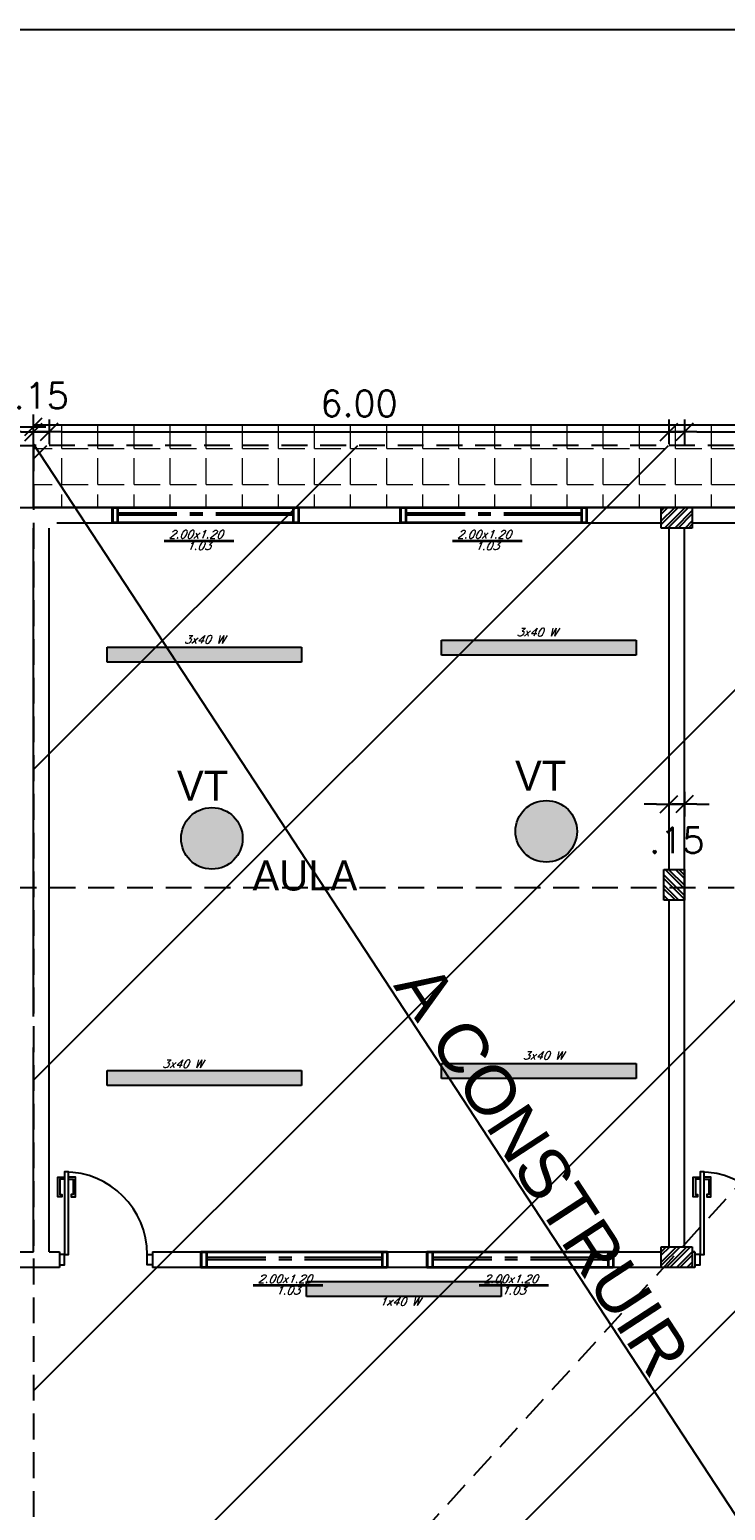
# Model space of a CAD drawing. Header units: millimetres. Extents: x 2239 to 2564, y 432 to 505.
# Tile 21 of 22: x 2470.83 to 2477.56, y 490.19 to 504.53. Entities that reach past the tile are written whole.
import ezdxf

# ---------------------------------------------------------------- set-up
doc = ezdxf.new("R2010")
doc.units = ezdxf.units.MM
for name, pattern in [('ACAD_ISO04W100', [30, 24, -3, 0, -3]), ('CENTER2', [1.125, 0.75, -0.125, 0.125, -0.125]), ('HIDDEN', [0.375, 0.25, -0.125])]:
    doc.linetypes.add(name, pattern=pattern)
for name, color, linetype in [('Cotas', 1, 'Continuous'), ('HACT', 1, 'Continuous'), ('PAREDE', 6, 'Continuous'), ('PAREDES', 6, 'Continuous')]:
    doc.layers.add(name, color=color, linetype=linetype)
doc.layers.add('P1-HACHURA', color=1, linetype='Continuous', lineweight=5)
doc.styles.add('romans', font='romans.shx', dxfattribs={"oblique": 23})
doc.styles.add('SIMPLEX_8', font='simplex.shx')
doc.dimstyles.new('08', dxfattribs={"dimtxt": 0.25, "dimasz": 0.12, "dimexe": 0, "dimexo": 0, "dimgap": 0.15, "dimtad": 1, "dimzin": 4, "dimdsep": 46, "dimtxsty": 'SIMPLEX_8', "dimblk1": 'D', "dimblk2": 'D', "dimsah": 1, "dimcen": 0.09, "dimse1": 1, "dimse2": 1, "dimclre": 256, "dimclrt": 2, "dimadec": 0, "dimazin": 0, "dimtfac": 1, "dimtmove": 2, "dimatfit": 3, "dimldrblk": 'D', "dimfxl": 1, "dimtolj": 1, "dimtzin": 0, "dimarcsym": 0})

# ---------------------------------------------------------------- blocks, each defined once
blk = doc.blocks.new('D')
for p, q in [((-1, 0), (1, 0)), ((0, -1), (0, 1))]:
    blk.add_line(p, q)
at = {"color": 4}
blk.add_line((-0.71, -0.71), (0.71, 0.71), dxfattribs=at)
blk = doc.blocks.new('*D153')
at = {"layer": 'Cotas', "color": 0, "linetype": 'ACAD_ISO04W100', "lineweight": -2, "transparency": 16777216}
blk.add_line((2464.988, 500.686), (2470.748, 500.686), dxfattribs=at)
at = {"layer": 'Defpoints', "color": 0, "linetype": 'ACAD_ISO04W100', "transparency": 16777216}
for p in [(2470.868, 500.686), (2464.868, 499.755), (2470.868, 499.705)]:
    blk.add_point(p, dxfattribs=at)
at = {"layer": 'Cotas', "color": 0, "linetype": 'ACAD_ISO04W100', "lineweight": -2, "transparency": 16777216, "xscale": 0.12, "yscale": 0.12, "zscale": 0.12, "rotation": 180}
blk.add_blockref('D', (2464.868, 500.686), dxfattribs=at)
at = {"layer": 'Cotas', "color": 0, "linetype": 'ACAD_ISO04W100', "lineweight": -2, "transparency": 16777216, "xscale": 0.12, "yscale": 0.12, "zscale": 0.12}
blk.add_blockref('D', (2470.868, 500.686), dxfattribs=at)
at = {"layer": 'Cotas', "color": 2, "linetype": 'ACAD_ISO04W100', "transparency": 16777216, "insert": (2467.868, 500.961), "char_height": 0.25, "attachment_point": 5, "style": 'SIMPLEX_8'}
blk.add_mtext('\\A1;6.00', dxfattribs=at)
blk = doc.blocks.new('*D154')
at = {"layer": 'Cotas', "color": 0, "linetype": 'ACAD_ISO04W100', "lineweight": -2, "transparency": 16777216}
for p, q in [((2470.748, 500.636), (2470.628, 500.636)), ((2470.868, 500.636), (2471.018, 500.636)), ((2471.138, 500.636), (2471.258, 500.636))]:
    blk.add_line(p, q, dxfattribs=at)
at = {"layer": 'Defpoints', "color": 0, "linetype": 'ACAD_ISO04W100', "transparency": 16777216}
for p in [(2471.018, 500.636), (2470.868, 499.705), (2471.018, 499.705)]:
    blk.add_point(p, dxfattribs=at)
at = {"layer": 'Cotas', "color": 0, "linetype": 'ACAD_ISO04W100', "lineweight": -2, "transparency": 16777216, "xscale": 0.12, "yscale": 0.12, "zscale": 0.12}
blk.add_blockref('D', (2470.868, 500.636), dxfattribs=at)
at = {"layer": 'Cotas', "color": 0, "linetype": 'ACAD_ISO04W100', "lineweight": -2, "transparency": 16777216, "xscale": 0.12, "yscale": 0.12, "zscale": 0.12, "rotation": 180}
blk.add_blockref('D', (2471.018, 500.636), dxfattribs=at)
at = {"layer": 'Cotas', "color": 2, "linetype": 'ACAD_ISO04W100', "transparency": 16777216, "insert": (2470.943, 500.986), "char_height": 0.25, "attachment_point": 5, "style": 'SIMPLEX_8'}
blk.add_mtext('\\A1;.15', dxfattribs=at)
blk = doc.blocks.new('*D155')
at = {"layer": 'Cotas', "color": 0, "linetype": 'ACAD_ISO04W100', "lineweight": -2, "transparency": 16777216}
blk.add_line((2471.138, 500.636), (2476.898, 500.636), dxfattribs=at)
at = {"layer": 'Defpoints', "color": 0, "linetype": 'ACAD_ISO04W100', "transparency": 16777216}
for p in [(2477.018, 500.636), (2471.018, 499.705), (2477.018, 496.1)]:
    blk.add_point(p, dxfattribs=at)
at = {"layer": 'Cotas', "color": 0, "linetype": 'ACAD_ISO04W100', "lineweight": -2, "transparency": 16777216, "xscale": 0.12, "yscale": 0.12, "zscale": 0.12, "rotation": 180}
blk.add_blockref('D', (2471.018, 500.636), dxfattribs=at)
at = {"layer": 'Cotas', "color": 0, "linetype": 'ACAD_ISO04W100', "lineweight": -2, "transparency": 16777216, "xscale": 0.12, "yscale": 0.12, "zscale": 0.12}
blk.add_blockref('D', (2477.018, 500.636), dxfattribs=at)
at = {"layer": 'Cotas', "color": 2, "linetype": 'ACAD_ISO04W100', "transparency": 16777216, "insert": (2474.018, 500.911), "char_height": 0.25, "attachment_point": 5, "style": 'SIMPLEX_8'}
blk.add_mtext('\\A1;6.00', dxfattribs=at)
blk = doc.blocks.new('*D156')
at = {"layer": 'Cotas', "color": 0, "linetype": 'ACAD_ISO04W100', "lineweight": -2, "transparency": 16777216}
for p, q in [((2476.898, 497.031), (2476.778, 497.031)), ((2477.018, 497.031), (2477.168, 497.031)), ((2477.288, 497.031), (2477.408, 497.031))]:
    blk.add_line(p, q, dxfattribs=at)
at = {"layer": 'Defpoints', "color": 0, "linetype": 'ACAD_ISO04W100', "transparency": 16777216}
for p in [(2477.168, 499.705), (2477.168, 497.031), (2477.018, 496.1)]:
    blk.add_point(p, dxfattribs=at)
at = {"layer": 'Cotas', "color": 0, "linetype": 'ACAD_ISO04W100', "lineweight": -2, "transparency": 16777216, "xscale": 0.12, "yscale": 0.12, "zscale": 0.12}
blk.add_blockref('D', (2477.018, 497.031), dxfattribs=at)
at = {"layer": 'Cotas', "color": 0, "linetype": 'ACAD_ISO04W100', "lineweight": -2, "transparency": 16777216, "xscale": 0.12, "yscale": 0.12, "zscale": 0.12, "rotation": 180}
blk.add_blockref('D', (2477.168, 497.031), dxfattribs=at)
at = {"layer": 'Cotas', "color": 2, "linetype": 'ACAD_ISO04W100', "transparency": 16777216, "insert": (2477.093, 496.681), "char_height": 0.25, "attachment_point": 5, "style": 'SIMPLEX_8'}
blk.add_mtext('\\A1;.15', dxfattribs=at)
blk = doc.blocks.new('*D157')
at = {"layer": 'Cotas', "color": 0, "linetype": 'ACAD_ISO04W100', "lineweight": -2, "transparency": 16777216}
blk.add_line((2477.288, 500.636), (2483.148, 500.636), dxfattribs=at)
at = {"layer": 'Defpoints', "color": 0, "linetype": 'ACAD_ISO04W100', "transparency": 16777216}
for p in [(2483.268, 500.636), (2477.168, 499.705), (2483.268, 496.225)]:
    blk.add_point(p, dxfattribs=at)
at = {"layer": 'Cotas', "color": 0, "linetype": 'ACAD_ISO04W100', "lineweight": -2, "transparency": 16777216, "xscale": 0.12, "yscale": 0.12, "zscale": 0.12, "rotation": 180}
blk.add_blockref('D', (2477.168, 500.636), dxfattribs=at)
at = {"layer": 'Cotas', "color": 0, "linetype": 'ACAD_ISO04W100', "lineweight": -2, "transparency": 16777216, "xscale": 0.12, "yscale": 0.12, "zscale": 0.12}
blk.add_blockref('D', (2483.268, 500.636), dxfattribs=at)
at = {"layer": 'Cotas', "color": 2, "linetype": 'ACAD_ISO04W100', "transparency": 16777216, "insert": (2480.218, 500.911), "char_height": 0.25, "attachment_point": 5, "style": 'SIMPLEX_8'}
blk.add_mtext('\\A1;6.10', dxfattribs=at)
blk = doc.blocks.new('PILAR7')
at = {"layer": 'PAREDE', "linetype": 'ACAD_ISO04W100'}
h = blk.add_hatch(dxfattribs=at)
h.set_pattern_fill('ANSI32', color=1, scale=0.0074)
h.paths.add_polyline_path([(2569.07, 479.812), (2568.77, 479.812), (2568.77, 479.612), (2569.07, 479.612)])
at = {"layer": 'Cotas', "color": 5, "linetype": 'ACAD_ISO04W100'}
blk.add_lwpolyline([(2568.77, 479.812), (2569.07, 479.812), (2569.07, 479.612), (2568.77, 479.612)], close=True, dxfattribs=at)

msp = doc.modelspace()

# ---------------------------------------------------------------- hatches: boundary and pattern name
at = {"layer": 'P1-HACHURA', "linetype": 'ByBlock'}
h = msp.add_hatch(dxfattribs=at)
h.set_pattern_fill('ANGLE', color=256, scale=0.05, style=0)
h.set_pattern_definition([(0, (136.4064, 0), (0, 0.34925), [0.254, -0.09525]), (90, (136.4064, 0), (-0.34925, 2e-17), [0.254, -0.09525])])
h.paths.add_polyline_path([(2474.468, 489.745), (2470.868, 489.745), (2470.868, 488.945), (2473.668, 488.945), (2473.668, 485.905), (2474.468, 485.905)])
h.paths.add_polyline_path([(2474.468, 485.905), (2473.668, 485.905), (2473.668, 480.355), (2478.399, 480.355), (2478.399, 481.155), (2474.468, 481.155)])
h.paths.add_polyline_path([(2484.218, 490.321), (2483.418, 490.321), (2483.418, 481.155), (2478.399, 481.155), (2478.399, 480.355), (2484.218, 480.355)])
h.paths.add_polyline_path([(2484.218, 500.705), (2479.913, 500.705), (2479.913, 499.905), (2483.418, 499.905), (2483.418, 490.321), (2484.218, 490.321)])
h.paths.add_polyline_path([(2479.913, 500.705), (2470.868, 500.705), (2470.868, 499.905), (2479.913, 499.905)])
at = {"layer": 'PAREDE', "linetype": 'ACAD_ISO04W100', "transparency": 33554483}
h = msp.add_hatch(dxfattribs=at)
h.set_pattern_fill('ANSI31', color=1, scale=0.67)
h.paths.add_polyline_path([(2484.018, 500.505), (2470.868, 500.505), (2470.868, 489.145), (2473.868, 489.144), (2473.868, 480.754), (2484.018, 480.755)])
at = {"layer": 'PAREDE', "linetype": 'ACAD_ISO04W100', "transparency": 33554687}
h = msp.add_hatch(color=3, dxfattribs=at)
h.dxf.hatch_style = 1
h.paths.add_polyline_path([(2476.699, 498.619), (2474.817, 498.619), (2474.817, 498.475), (2476.699, 498.475)])
h = msp.add_hatch(color=3, dxfattribs=at)
h.dxf.hatch_style = 1
h.paths.add_polyline_path([(2473.463, 498.551), (2471.581, 498.551), (2471.581, 498.407), (2473.463, 498.407)])
h = msp.add_hatch(color=2, dxfattribs=at)
h.dxf.hatch_style = 1
h.paths.add_polyline_path([(2472.297, 496.7, 1), (2472.892, 496.7, 1)])
h = msp.add_hatch(color=2, dxfattribs=at)
h.dxf.hatch_style = 1
h.paths.add_polyline_path([(2475.532, 496.768, 1), (2476.127, 496.768, 1)])
h = msp.add_hatch(color=3, dxfattribs=at)
h.dxf.hatch_style = 1
h.paths.add_polyline_path([(2473.463, 494.451), (2471.581, 494.451), (2471.581, 494.307), (2473.463, 494.307)])
h = msp.add_hatch(color=3, dxfattribs=at)
h.dxf.hatch_style = 1
h.paths.add_polyline_path([(2476.699, 494.519), (2474.817, 494.519), (2474.817, 494.375), (2476.699, 494.375)])
h = msp.add_hatch(color=3, dxfattribs=at)
h.dxf.hatch_style = 1
h.paths.add_polyline_path([(2475.393, 492.409), (2473.511, 492.409), (2473.511, 492.264), (2475.393, 492.264)])

# ---------------------------------------------------------------- linework, layer by layer
at = {"color": 1}
for points in [[(2471.168, 493.4), (2471.123, 493.4), (2471.123, 493.25), (2471.143, 493.25), (2471.143, 493.23), (2471.103, 493.23), (2471.103, 493.42), (2471.168, 493.42)], [(2471.208, 493.4), (2471.253, 493.4), (2471.253, 493.25), (2471.233, 493.25), (2471.233, 493.23), (2471.273, 493.23), (2471.273, 493.42), (2471.208, 493.42)], [(2477.318, 493.4), (2477.273, 493.4), (2477.273, 493.25), (2477.293, 493.25), (2477.293, 493.23), (2477.253, 493.23), (2477.253, 493.42), (2477.318, 493.42)], [(2477.358, 493.4), (2477.403, 493.4), (2477.403, 493.25), (2477.383, 493.25), (2477.383, 493.23), (2477.423, 493.23), (2477.423, 493.42), (2477.358, 493.42)]]:
    msp.add_lwpolyline(points, dxfattribs=at)
at = {"color": 2}
for points in [[(2471.168, 492.67), (2471.208, 492.67), (2471.208, 493.47), (2471.168, 493.47)], [(2477.318, 492.67), (2477.358, 492.67), (2477.358, 493.47), (2477.318, 493.47)]]:
    msp.add_lwpolyline(points, close=True, dxfattribs=at)
for points in [[(2471.118, 492.57), (2471.168, 492.57), (2471.168, 492.67), (2471.118, 492.67)], [(2472.018, 492.57), (2471.968, 492.57), (2471.968, 492.67), (2472.018, 492.67)], [(2477.268, 492.57), (2477.318, 492.57), (2477.318, 492.67), (2477.268, 492.67)]]:
    msp.add_lwpolyline(points, dxfattribs=at)
at = {"color": 1}
for centre in [(2471.168, 492.67), (2477.318, 492.67)]:
    msp.add_arc(centre, 0.8, 0, 90, dxfattribs=at)
at = {"layer": 'Cotas', "color": 6, "linetype": 'ACAD_ISO04W100'}
for p, q in [((2440.098, 500.505), (2470.868, 500.505)), ((2470.868, 500.516), (2483.818, 480.755)), ((2470.868, 499.905), (2483.418, 499.905)), ((2470.868, 494.976), (2470.868, 499.705)), ((2471.018, 492.695), (2471.018, 499.705)), ((2477.018, 496.4), (2477.018, 499.705)), ((2477.168, 492.745), (2477.168, 499.705)), ((2477.018, 492.745), (2477.018, 496.1)), ((2470.868, 492.695), (2470.868, 494.676))]:
    msp.add_line(p, q, dxfattribs=at)
at = {"layer": 'Cotas', "color": 6}
for p, q in [((2471.093, 499.755), (2476.943, 499.755)), ((2477.243, 499.755), (2483.118, 499.755)), ((2465.868, 492.695), (2470.868, 492.695)), ((2471.018, 492.695), (2471.118, 492.695)), ((2472.018, 492.695), (2476.943, 492.695)), ((2477.243, 492.695), (2477.268, 492.695)), ((2471.118, 492.545), (2465.868, 492.545)), ((2477.268, 492.545), (2472.018, 492.545))]:
    msp.add_line(p, q, dxfattribs=at)
at = {"layer": 'Cotas', "linetype": 'HIDDEN'}
for p in [(2436.898, 496.225), (2473.868, 489.145)]:
    msp.add_line(p, (2480.318, 496.225), dxfattribs=at)
at = {"layer": 'Cotas', "color": 1}
msp.add_lwpolyline([(2406.317, 504.531), (2487.427, 504.531), (2487.427, 451.881), (2406.317, 451.881)], close=True, dxfattribs=at)
at = {"layer": 'Cotas', "color": 1, "linetype": 'ACAD_ISO04W100'}
msp.add_lwpolyline([(2470.868, 499.905), (2470.868, 500.705), (2484.218, 500.705), (2484.218, 480.355), (2473.668, 480.355), (2473.668, 488.945), (2470.868, 488.945), (2470.868, 489.745), (2474.468, 489.745), (2474.468, 481.155), (2483.418, 481.155), (2483.418, 499.905), (2470.868, 499.905)], dxfattribs=at)
at = {"layer": 'Cotas', "linetype": 'HIDDEN'}
msp.add_lwpolyline([(2470.868, 500.505), (2470.868, 489.145), (2473.868, 489.145), (2473.868, 480.755), (2484.018, 480.755), (2484.018, 500.505), (2470.868, 500.505)], dxfattribs=at)
at = {"layer": 'Cotas', "color": 6}
msp.add_lwpolyline([(2439.948, 499.905), (2483.418, 499.905), (2483.418, 492.545)], dxfattribs=at)
at = {"layer": 'Cotas', "linetype": 'ACAD_ISO04W100'}
for points in [[(2474.817, 498.619), (2476.699, 498.619), (2476.699, 498.475), (2474.817, 498.475)], [(2471.581, 498.551), (2473.463, 498.551), (2473.463, 498.407), (2471.581, 498.407)], [(2471.581, 494.451), (2473.463, 494.451), (2473.463, 494.307), (2471.581, 494.307)], [(2474.817, 494.519), (2476.699, 494.519), (2476.699, 494.375), (2474.817, 494.375)], [(2473.511, 492.409), (2475.393, 492.409), (2475.393, 492.264), (2473.511, 492.264)]]:
    msp.add_lwpolyline(points, close=True, dxfattribs=at)
for centre in [(2472.594, 496.7), (2475.83, 496.768)]:
    msp.add_circle(centre, 0.298, dxfattribs=at)
at = {"layer": 'HACT', "lineweight": 35}
for p, q in [((2471.631, 499.905), (2471.631, 499.755)), ((2471.681, 499.905), (2471.681, 499.755)), ((2473.381, 499.905), (2473.381, 499.755)), ((2473.431, 499.905), (2473.431, 499.755)), ((2473.431, 499.905), (2473.431, 499.755)), ((2474.42, 499.905), (2474.42, 499.755)), ((2474.47, 499.905), (2474.47, 499.755)), ((2476.17, 499.905), (2476.17, 499.755)), ((2476.22, 499.905), (2476.22, 499.755)), ((2476.22, 499.905), (2476.22, 499.755)), ((2472.134, 499.582), (2472.807, 499.582)), ((2474.923, 499.582), (2475.596, 499.582)), ((2472.492, 492.695), (2472.492, 492.545)), ((2472.542, 492.695), (2472.542, 492.545)), ((2474.242, 492.695), (2474.242, 492.545)), ((2474.292, 492.695), (2474.292, 492.545)), ((2474.292, 492.695), (2474.292, 492.545)), ((2474.678, 492.695), (2474.678, 492.545)), ((2474.728, 492.695), (2474.728, 492.545)), ((2476.428, 492.695), (2476.428, 492.545)), ((2476.478, 492.695), (2476.478, 492.545)), ((2476.478, 492.695), (2476.478, 492.545)), ((2472.995, 492.372), (2473.668, 492.372)), ((2475.18, 492.372), (2475.853, 492.372))]:
    msp.add_line(p, q, dxfattribs=at)
at = {"layer": 'HACT', "color": 2, "lineweight": 35}
for points in [[(2473.431, 499.755), (2471.631, 499.755), (2471.631, 499.905), (2473.431, 499.905)], [(2476.22, 499.755), (2474.42, 499.755), (2474.42, 499.905), (2476.22, 499.905)], [(2474.292, 492.545), (2472.492, 492.545), (2472.492, 492.695), (2474.292, 492.695)], [(2476.478, 492.545), (2474.678, 492.545), (2474.678, 492.695), (2476.478, 492.695)]]:
    msp.add_lwpolyline(points, close=True, dxfattribs=at)
at = {"layer": 'PAREDES', "color": 4, "linetype": 'CENTER2'}
for p, q in [((2473.381, 499.85), (2471.681, 499.85)), ((2473.381, 499.83), (2471.681, 499.83)), ((2476.17, 499.85), (2474.47, 499.85)), ((2476.17, 499.83), (2474.47, 499.83)), ((2474.242, 492.64), (2472.542, 492.64)), ((2474.242, 492.62), (2472.542, 492.62)), ((2476.428, 492.64), (2474.728, 492.64)), ((2476.428, 492.62), (2474.728, 492.62))]:
    msp.add_line(p, q, dxfattribs=at)
at = {"layer": 'PAREDES', "color": 6}
for p, q in [((2471.118, 492.695), (2471.118, 492.545)), ((2472.018, 492.695), (2472.018, 492.545)), ((2477.268, 492.695), (2477.268, 492.545))]:
    msp.add_line(p, q, dxfattribs=at)
at = {"layer": 'PAREDES'}
msp.add_lwpolyline([(2477.268, 492.695), (2477.243, 492.695)], dxfattribs=at)

# ---------------------------------------------------------------- block references
at = {"layer": 'Cotas', "linetype": 'ACAD_ISO04W100'}
for p in [(-91.827, 20.093), (-91.827, 12.933)]:
    msp.add_blockref('PILAR7', p, dxfattribs=at)
at = {"layer": 'Cotas', "linetype": 'ACAD_ISO04W100', "rotation": 90}
msp.add_blockref('PILAR7', (2956.78, -2072.67), dxfattribs=at)

# ---------------------------------------------------------------- texts
at = {"char_height": 0.29056, "attachment_point": 7}
for s, width, insert in [('\\A1;{\\fZurich Cn BT|b0|i0|c0|p34;\\C2;VT}', 0.58534, (2475.528, 497.162)), ('\\A1;{\\fZurich Cn BT|b0|i0|c0|p34;\\C2;VT}', 0.58534, (2472.256, 497.064)), ('\\A1;{\\fZurich Cn BT|b0|i0|c0|p34;\\C2;AULA}', 13.35192, (2472.987, 496.191))]:
    msp.add_mtext_dynamic_manual_height_columns(s, width=width, gutter_width=1, heights=[0], dxfattribs=dict(at, insert=insert))
at = {"layer": 'Cotas', "color": 2, "char_height": 0.0779, "attachment_point": 1, "style": 'romans'}
for s, width, insert in [('2.00x1.20', 0.31716, (2472.177, 499.683)), ('1.03', 0.31716, (2472.351, 499.571)), ('2.00x1.20', 0.31716, (2474.966, 499.683)), ('1.03', 0.31716, (2475.14, 499.571)), ('3x40 W', 0.57118, (2475.543, 498.735)), ('3x40 W', 0.57118, (2472.325, 498.665)), ('3x40 W', 0.57118, (2472.113, 494.555)), ('3x40 W', 0.57118, (2475.603, 494.635)), ('2.00x1.20', 0.31716, (2473.038, 492.473)), ('2.00x1.20', 0.31716, (2475.223, 492.473)), ('1.03', 0.31716, (2473.212, 492.361)), ('1.03', 0.31716, (2475.397, 492.361)), ('1x40 W', 0.57118, (2474.215, 492.253))]:
    msp.add_mtext_dynamic_manual_height_columns(s, width=width, gutter_width=12.5, heights=[0], dxfattribs=dict(at, insert=insert))
at = {"layer": 'Cotas', "color": 6, "linetype": 'ACAD_ISO04W100', "insert": (2474.742, 495.534), "char_height": 0.47517, "attachment_point": 1, "rotation": 303.1721, "style": 'SIMPLEX_8'}
msp.add_mtext_dynamic_manual_height_columns('{\\fArial|b0|i0|c0|p34;A CONSTRUIR}', width=11.65272, gutter_width=0.5, heights=[0], dxfattribs=at)

# ---------------------------------------------------------------- dimensions: what is measured, and where the dimension line sits
at = {"layer": 'Cotas', "linetype": 'ACAD_ISO04W100'}
for base, p1, p2, picture, middle in [((2471.018, 500.636), (2470.868, 499.705), (2471.018, 499.705), '*D154', (2470.943, 500.986)), ((2470.868, 500.686), (2464.868, 499.755), (2470.868, 499.705), '*D153', (2467.868, 500.961)), ((2477.018, 500.636), (2471.018, 499.705), (2477.018, 496.1), '*D155', (2474.018, 500.911)), ((2483.268, 500.636), (2477.168, 499.705), (2483.268, 496.225), '*D157', (2480.218, 500.911)), ((2477.168, 497.031), (2477.018, 496.1), (2477.168, 499.705), '*D156', (2477.093, 496.681))]:
    dim = msp.add_linear_dim(base=base, p1=p1, p2=p2, dimstyle='08', dxfattribs=at)
    dim.commit()
    dim.dimension.update_dxf_attribs({"geometry": picture, "text_midpoint": middle})

doc.saveas('drawing.dxf')
